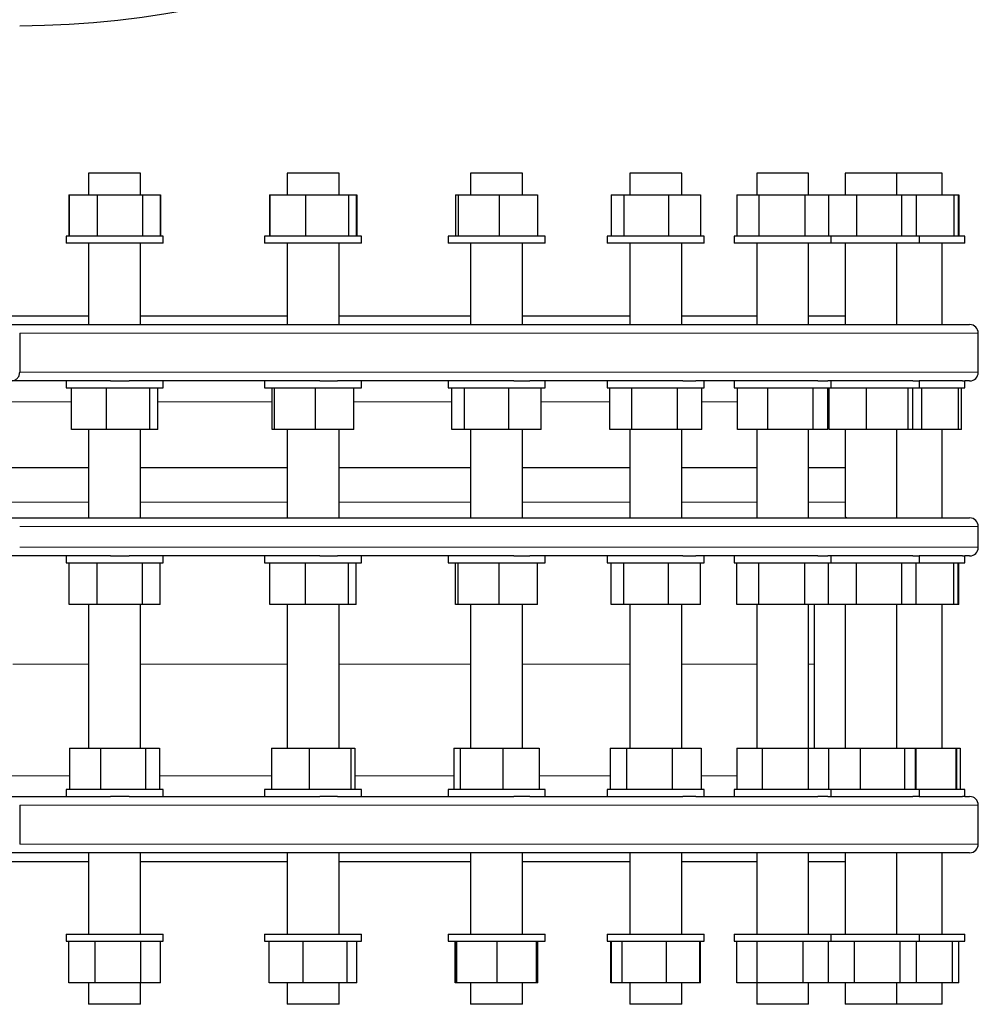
# Model space of a CAD drawing. Header units: millimetres. Extents: x 57 to 1880, y 65 to 1766.
# Tile 2 of 5: x 639 to 1192, y 65 to 633. Entities that reach past the tile are written whole.
import ezdxf

# ---------------------------------------------------------------- set-up
doc = ezdxf.new("R2010")
doc.units = ezdxf.units.MM

msp = doc.modelspace()

# ---------------------------------------------------------------- linework, layer by layer
at = {"color": 7, "linetype": 'Continuous', "lineweight": 25}
for p, q in [((678.45, 544.65), (678.45, 532.15)), ((708.45, 544.65), (678.45, 544.65)), ((708.45, 532.15), (708.45, 544.65)), ((793.07, 544.65), (793.07, 532.15)), ((793.45, 544.65), (793.07, 544.65)), ((823.07, 544.65), (793.45, 544.65)), ((823.07, 532.15), (823.07, 544.65)), ((898.99, 544.65), (898.99, 532.15)), ((900.48, 544.65), (898.99, 544.65)), ((928.99, 544.65), (900.48, 544.65)), ((928.99, 532.15), (928.99, 544.65)), ((990.9, 544.65), (990.9, 532.15)), ((994.18, 544.65), (990.9, 544.65)), ((1020.9, 544.65), (994.18, 544.65)), ((1020.9, 532.15), (1020.9, 544.65)), ((1064.2, 544.65), (1064.2, 532.15)), ((1069.85, 544.65), (1064.2, 544.65)), ((1094.2, 544.65), (1069.85, 544.65)), ((1094.2, 532.15), (1094.2, 544.65)), ((1115.21, 544.65), (1115.21, 532.15)), ((1123.7, 544.65), (1115.21, 544.65)), ((1145.21, 544.65), (1123.7, 544.65)), ((1145.21, 532.15), (1145.21, 544.65)), ((1153.03, 544.65), (1145.21, 544.65)), ((1171.37, 544.65), (1153.03, 544.65)), ((1171.37, 532.15), (1171.37, 544.65)), ((667.01, 532.15), (667.01, 508.15)), ((667.01, 532.15), (667.13, 532.15)), ((667.13, 532.15), (667.13, 508.15)), ((667.13, 532.15), (683.3, 532.15)), ((683.3, 532.15), (683.3, 508.15)), ((683.3, 532.15), (709.63, 532.15)), ((709.63, 532.15), (709.63, 508.15)), ((709.63, 532.15), (719.78, 532.15)), ((719.78, 532.15), (719.78, 508.15)), ((719.78, 532.15), (719.9, 532.15)), ((719.9, 532.15), (719.9, 508.15)), ((782.84, 532.15), (782.84, 508.15)), ((782.84, 532.15), (783.17, 532.15)), ((783.17, 532.15), (783.17, 508.15)), ((783.17, 532.15), (803.63, 532.15)), ((803.63, 532.15), (803.63, 508.15)), ((803.63, 532.15), (828.53, 532.15)), ((828.53, 532.15), (828.53, 508.15)), ((828.53, 532.15), (832.97, 532.15)), ((832.97, 532.15), (832.97, 508.15)), ((832.97, 532.15), (833.3, 532.15)), ((833.3, 532.15), (833.3, 508.15)), ((890.28, 532.15), (890.28, 508.15)), ((890.28, 532.15), (891.78, 532.15)), ((891.78, 532.15), (891.78, 508.15)), ((891.78, 532.15), (915.49, 532.15)), ((915.49, 532.15), (915.49, 508.15)), ((915.49, 532.15), (937.7, 532.15)), ((937.7, 532.15), (937.7, 508.15)), ((980.12, 532.15), (980.12, 508.15)), ((980.12, 532.15), (987.49, 532.15)), ((987.49, 532.15), (987.49, 508.15)), ((987.49, 532.15), (1013.27, 532.15)), ((1013.27, 532.15), (1013.27, 508.15)), ((1013.27, 532.15), (1031.68, 532.15)), ((1031.68, 532.15), (1031.68, 508.15)), ((1052.65, 532.15), (1052.65, 508.15)), ((1052.65, 532.15), (1065.51, 532.15)), ((1065.51, 532.15), (1065.51, 508.15)), ((1065.51, 532.15), (1092.06, 532.15)), ((1092.06, 532.15), (1092.06, 508.15)), ((1092.06, 532.15), (1105.76, 532.15)), ((1105.76, 532.15), (1105.76, 508.15)), ((1105.76, 532.15), (1121.92, 532.15)), ((1121.92, 532.15), (1121.92, 508.15)), ((1121.92, 532.15), (1147.92, 532.15)), ((1147.92, 532.15), (1147.92, 508.15)), ((1147.92, 532.15), (1156.21, 532.15)), ((1156.21, 532.15), (1156.21, 508.15)), ((1156.21, 532.15), (1178.04, 532.15)), ((1178.04, 532.15), (1178.04, 508.15)), ((1178.04, 532.15), (1180.51, 532.15)), ((1180.51, 532.15), (1180.51, 508.15)), ((1180.51, 532.15), (1180.91, 532.15)), ((1180.91, 532.15), (1180.91, 508.15)), ((665.45, 508.15), (665.45, 504.15)), ((665.7, 508.15), (665.45, 508.15)), ((721.45, 508.15), (665.7, 508.15)), ((721.45, 504.15), (721.45, 508.15)), ((780.07, 508.15), (780.07, 504.15)), ((781.82, 508.15), (780.07, 508.15)), ((836.07, 508.15), (781.82, 508.15)), ((836.07, 504.15), (836.07, 508.15)), ((885.99, 508.15), (885.99, 504.15)), ((890.57, 508.15), (885.99, 508.15)), ((941.99, 508.15), (890.57, 508.15)), ((941.99, 504.15), (941.99, 508.15)), ((977.9, 508.15), (977.9, 504.15)), ((986.49, 508.15), (977.9, 508.15)), ((1033.9, 508.15), (986.49, 508.15)), ((1033.9, 504.15), (1033.9, 508.15)), ((1051.2, 508.15), (1051.2, 504.15)), ((1064.76, 508.15), (1051.2, 508.15)), ((1107.2, 508.15), (1064.76, 508.15)), ((1107.2, 504.15), (1107.2, 508.15)), ((1121.47, 508.15), (1107.2, 508.15)), ((1158.21, 508.15), (1121.47, 508.15)), ((1158.21, 504.15), (1158.21, 508.15)), ((1184.37, 508.15), (1158.21, 508.15)), ((1184.37, 504.15), (1184.37, 508.15)), ((665.7, 504.15), (665.45, 504.15)), ((721.45, 504.15), (665.7, 504.15)), ((678.45, 504.15), (678.45, 457.15)), ((708.45, 457.15), (708.45, 504.15)), ((781.82, 504.15), (780.07, 504.15)), ((836.07, 504.15), (781.82, 504.15)), ((793.07, 504.15), (793.07, 457.15)), ((823.07, 457.15), (823.07, 504.15)), ((890.57, 504.15), (885.99, 504.15)), ((941.99, 504.15), (890.57, 504.15)), ((898.99, 504.15), (898.99, 457.15)), ((928.99, 457.15), (928.99, 504.15)), ((986.49, 504.15), (977.9, 504.15)), ((1033.9, 504.15), (986.49, 504.15)), ((990.9, 504.15), (990.9, 457.15)), ((1020.9, 457.15), (1020.9, 504.15)), ((1064.76, 504.15), (1051.2, 504.15)), ((1064.2, 504.15), (1064.2, 457.15)), ((1107.2, 504.15), (1064.76, 504.15)), ((1094.2, 457.15), (1094.2, 504.15)), ((1121.47, 504.15), (1107.2, 504.15)), ((1115.21, 504.15), (1115.21, 457.15)), ((1158.21, 504.15), (1121.47, 504.15)), ((1145.21, 457.15), (1145.21, 504.15)), ((1184.37, 504.15), (1158.21, 504.15)), ((1171.37, 457.15), (1171.37, 504.15)), ((590.89, 462.15), (678.45, 462.15)), ((708.45, 462.15), (793.07, 462.15)), ((823.07, 462.15), (898.99, 462.15)), ((928.99, 462.15), (990.9, 462.15)), ((1020.9, 462.15), (1064.2, 462.15)), ((1094.2, 462.15), (1115.21, 462.15)), ((82.17, 457.15), (1187.17, 457.15)), ((638.66, 452.15), (638.66, 429.65)), ((1192.17, 429.65), (1192.17, 452.15)), ((691.16, 424.65), (578.19, 424.65)), ((665.45, 424.65), (665.45, 420.65)), ((691.16, 424.65), (701.9, 424.65)), ((812.04, 424.65), (701.9, 424.65)), ((721.45, 420.65), (721.45, 424.65)), ((780.07, 424.65), (780.07, 420.65)), ((812.04, 424.65), (822.24, 424.65)), ((924.03, 424.65), (822.24, 424.65)), ((836.07, 420.65), (836.07, 424.65)), ((885.99, 424.65), (885.99, 420.65)), ((924.03, 424.65), (933.18, 424.65)), ((1021.51, 424.65), (933.18, 424.65)), ((941.99, 420.65), (941.99, 424.65)), ((977.9, 424.65), (977.9, 420.65)), ((1021.51, 424.65), (1029.15, 424.65)), ((1099.59, 424.65), (1029.15, 424.65)), ((1033.9, 420.65), (1033.9, 424.65)), ((1051.2, 424.65), (1051.2, 420.65)), ((1099.59, 424.65), (1105.34, 424.65)), ((1154.36, 424.65), (1105.34, 424.65)), ((1107.2, 420.65), (1107.2, 424.65)), ((1154.36, 424.65), (1157.93, 424.65)), ((1183.07, 424.65), (1157.93, 424.65)), ((1158.21, 420.65), (1158.21, 424.65)), ((1183.07, 424.65), (1184.37, 424.65)), ((1184.37, 420.65), (1184.37, 424.65)), ((1187.17, 424.65), (1184.37, 424.65)), ((665.45, 420.65), (721.45, 420.65)), ((668.49, 396.65), (668.49, 420.65)), ((688.82, 396.65), (688.82, 420.65)), ((713.78, 396.65), (713.78, 420.65)), ((718.42, 396.65), (718.42, 420.65)), ((780.07, 420.65), (836.07, 420.65)), ((784.45, 396.65), (784.45, 420.65)), ((785.75, 396.65), (785.75, 420.65)), ((809.37, 396.65), (809.37, 420.65)), ((831.69, 396.65), (831.69, 420.65)), ((885.99, 420.65), (941.99, 420.65)), ((888.26, 396.65), (888.26, 420.65)), ((895.43, 396.65), (895.43, 420.65)), ((921.16, 396.65), (921.16, 420.65)), ((939.72, 396.65), (939.72, 420.65)), ((977.9, 420.65), (1033.9, 420.65)), ((979.36, 396.65), (979.36, 420.65)), ((992.03, 396.65), (992.03, 420.65)), ((1018.58, 396.65), (1018.58, 420.65)), ((1032.45, 396.65), (1032.45, 420.65)), ((1051.2, 420.65), (1107.2, 420.65)), ((1053.17, 396.65), (1053.17, 420.65)), ((1070.72, 396.65), (1070.72, 420.65)), ((1096.76, 396.65), (1096.76, 420.65)), ((1105.24, 396.65), (1105.24, 420.65)), ((1105.99, 396.65), (1105.99, 420.65)), ((1107.2, 420.65), (1158.21, 420.65)), ((1127.54, 396.65), (1127.54, 420.65)), ((1151.76, 396.65), (1151.76, 420.65)), ((1154.43, 396.65), (1154.43, 420.65)), ((1158.21, 420.65), (1184.37, 420.65)), ((1159.65, 396.65), (1159.65, 420.65)), ((1180.83, 396.65), (1180.83, 420.65)), ((1182.52, 396.65), (1182.52, 420.65)), ((688.82, 396.65), (668.49, 396.65)), ((678.45, 396.65), (678.45, 345.55)), ((713.78, 396.65), (688.82, 396.65)), ((708.45, 345.55), (708.45, 396.65)), ((718.42, 396.65), (713.78, 396.65)), ((785.75, 396.65), (784.45, 396.65)), ((809.37, 396.65), (785.75, 396.65)), ((793.07, 396.65), (793.07, 345.55)), ((831.69, 396.65), (809.37, 396.65)), ((823.07, 345.55), (823.07, 396.65)), ((895.43, 396.65), (888.26, 396.65)), ((921.16, 396.65), (895.43, 396.65)), ((898.99, 396.65), (898.99, 345.55)), ((939.72, 396.65), (921.16, 396.65)), ((928.99, 345.55), (928.99, 396.65)), ((992.03, 396.65), (979.36, 396.65)), ((990.9, 396.65), (990.9, 345.57)), ((1018.58, 396.65), (992.03, 396.65)), ((1032.45, 396.65), (1018.58, 396.65)), ((1020.9, 345.55), (1020.9, 396.65)), ((1070.72, 396.65), (1053.17, 396.65)), ((1064.2, 396.65), (1064.2, 345.97)), ((1096.76, 396.65), (1070.72, 396.65)), ((1094.2, 345.55), (1094.2, 396.65)), ((1105.24, 396.65), (1096.76, 396.65)), ((1127.54, 396.65), (1105.99, 396.65)), ((1115.21, 396.65), (1115.21, 346.55)), ((1151.76, 396.65), (1127.54, 396.65)), ((1145.21, 345.55), (1145.21, 396.65)), ((1154.43, 396.65), (1151.76, 396.65)), ((1159.65, 396.65), (1154.43, 396.65)), ((1180.83, 396.65), (1159.65, 396.65)), ((1171.37, 345.55), (1171.37, 396.65)), ((1182.52, 396.65), (1180.83, 396.65)), ((678.45, 374.55), (590.89, 374.55)), ((793.07, 374.55), (708.45, 374.55)), ((898.99, 374.55), (823.07, 374.55)), ((990.9, 374.55), (928.99, 374.55)), ((1064.2, 374.55), (1020.9, 374.55)), ((1115.21, 374.55), (1094.2, 374.55)), ((82.17, 345.55), (1187.17, 345.55)), ((1145.21, 345.55), (1145.29, 345.55)), ((1192.17, 328.55), (1192.17, 340.55)), ((691.16, 323.55), (578.19, 323.55)), ((665.45, 323.55), (665.45, 319.55)), ((665.45, 319.55), (721.45, 319.55)), ((667.13, 295.55), (667.13, 319.55)), ((683.31, 295.55), (683.31, 319.55)), ((691.16, 323.55), (701.9, 323.55)), ((812.04, 323.55), (701.9, 323.55)), ((709.64, 295.55), (709.64, 319.55)), ((719.78, 295.55), (719.78, 319.55)), ((721.45, 319.55), (721.45, 323.55)), ((780.07, 323.55), (780.07, 319.55)), ((780.07, 319.55), (836.07, 319.55)), ((783.18, 295.55), (783.18, 319.55)), ((803.64, 295.55), (803.64, 319.55)), ((812.04, 323.55), (822.24, 323.55)), ((924.03, 323.55), (822.24, 323.55)), ((828.54, 295.55), (828.54, 319.55)), ((832.96, 295.55), (832.96, 319.55)), ((836.07, 319.55), (836.07, 323.55)), ((885.99, 323.55), (885.99, 319.55)), ((885.99, 319.55), (941.99, 319.55)), ((890.27, 295.55), (890.27, 319.55)), ((891.78, 295.55), (891.78, 319.55)), ((915.5, 295.55), (915.5, 319.55)), ((924.03, 323.55), (933.18, 323.55)), ((1021.51, 323.55), (933.18, 323.55)), ((937.71, 295.55), (937.71, 319.55)), ((941.99, 319.55), (941.99, 323.55)), ((977.9, 323.55), (977.9, 319.55)), ((977.9, 319.55), (1033.9, 319.55)), ((980.12, 295.55), (980.12, 319.55)), ((987.5, 295.55), (987.5, 319.55)), ((1013.28, 295.55), (1013.28, 319.55)), ((1021.51, 323.55), (1029.15, 323.55)), ((1099.59, 323.55), (1029.15, 323.55)), ((1031.69, 295.55), (1031.69, 319.55)), ((1033.9, 319.55), (1033.9, 323.55)), ((1051.2, 323.55), (1051.2, 319.55)), ((1051.2, 319.55), (1107.2, 319.55)), ((1052.65, 295.55), (1052.65, 319.55)), ((1065.52, 295.55), (1065.52, 319.55)), ((1092.07, 295.55), (1092.07, 319.55)), ((1099.59, 323.55), (1105.34, 323.55)), ((1154.36, 323.55), (1105.34, 323.55)), ((1105.76, 295.55), (1105.76, 319.55)), ((1107.2, 319.55), (1107.2, 323.55)), ((1107.2, 319.55), (1158.21, 319.55)), ((1121.93, 295.55), (1121.93, 319.55)), ((1147.93, 295.55), (1147.93, 319.55)), ((1154.36, 323.55), (1157.93, 323.55)), ((1156.21, 295.55), (1156.21, 319.55)), ((1183.07, 323.55), (1157.93, 323.55)), ((1158.21, 319.55), (1158.21, 323.55)), ((1158.21, 319.55), (1184.37, 319.55)), ((1178.05, 295.55), (1178.05, 319.55)), ((1180.5, 295.55), (1180.5, 319.55)), ((1180.92, 295.55), (1180.92, 319.55)), ((1183.07, 323.55), (1184.37, 323.55)), ((1184.37, 319.55), (1184.37, 323.55)), ((1187.17, 323.55), (1184.37, 323.55)), ((683.31, 295.55), (667.13, 295.55)), ((678.45, 295.55), (678.45, 212.65)), ((709.64, 295.55), (683.31, 295.55)), ((708.45, 212.65), (708.45, 295.55)), ((719.78, 295.55), (709.64, 295.55)), ((803.64, 295.55), (783.18, 295.55)), ((793.07, 295.55), (793.07, 212.65)), ((828.54, 295.55), (803.64, 295.55)), ((823.07, 212.65), (823.07, 295.55)), ((832.96, 295.55), (828.54, 295.55)), ((891.78, 295.55), (890.27, 295.55)), ((915.5, 295.55), (891.78, 295.55)), ((898.99, 295.55), (898.99, 212.65)), ((937.71, 295.55), (915.5, 295.55)), ((928.99, 212.65), (928.99, 295.55)), ((987.5, 295.55), (980.12, 295.55)), ((1013.28, 295.55), (987.5, 295.55)), ((990.9, 295.55), (990.9, 212.65)), ((1031.69, 295.55), (1013.28, 295.55)), ((1020.9, 212.65), (1020.9, 295.55)), ((1065.52, 295.55), (1052.65, 295.55)), ((1064.2, 295.55), (1064.2, 212.65)), ((1092.07, 295.55), (1065.52, 295.55)), ((1105.76, 295.55), (1092.07, 295.55)), ((1094.2, 212.65), (1094.2, 295.55)), ((1097.67, 261.15), (1097.67, 295.55)), ((1121.93, 295.55), (1105.76, 295.55)), ((1115.21, 295.55), (1115.21, 212.65)), ((1147.93, 295.55), (1121.93, 295.55)), ((1145.21, 212.65), (1145.21, 295.55)), ((1156.21, 295.55), (1147.93, 295.55)), ((1178.05, 295.55), (1156.21, 295.55)), ((1171.37, 212.65), (1171.37, 295.55)), ((1180.5, 295.55), (1178.05, 295.55)), ((1180.92, 295.55), (1180.5, 295.55)), ((1097.67, 212.65), (1097.67, 261.15)), ((667.5, 212.65), (667.5, 188.65)), ((667.5, 212.65), (685.34, 212.65)), ((685.34, 212.65), (685.34, 188.65)), ((685.34, 212.65), (711.3, 212.65)), ((711.3, 212.65), (711.3, 188.65)), ((711.3, 212.65), (719.41, 212.65)), ((719.41, 212.65), (719.41, 188.65)), ((784.01, 212.65), (784.01, 188.65)), ((784.01, 212.65), (805.79, 212.65)), ((805.79, 212.65), (805.79, 188.65)), ((805.79, 212.65), (829.84, 212.65)), ((829.84, 212.65), (829.84, 188.65)), ((829.84, 212.65), (832.13, 212.65)), ((832.13, 212.65), (832.13, 188.65)), ((889.38, 212.65), (889.38, 188.65)), ((889.38, 212.65), (893.04, 212.65)), ((893.04, 212.65), (893.04, 188.65)), ((893.04, 212.65), (917.65, 212.65)), ((917.65, 212.65), (917.65, 188.65)), ((917.65, 212.65), (938.6, 212.65)), ((938.6, 212.65), (938.6, 188.65)), ((979.69, 212.65), (979.69, 188.65)), ((979.69, 212.65), (989.11, 212.65)), ((989.11, 212.65), (989.11, 188.65)), ((989.11, 212.65), (1015.33, 212.65)), ((1015.33, 212.65), (1015.33, 188.65)), ((1015.33, 212.65), (1032.12, 212.65)), ((1032.12, 212.65), (1032.12, 188.65)), ((1052.7, 212.65), (1052.7, 188.65)), ((1052.7, 212.65), (1067.41, 212.65)), ((1067.41, 212.65), (1067.41, 188.65)), ((1067.41, 212.65), (1093.91, 212.65)), ((1093.91, 212.65), (1093.91, 188.65)), ((1093.91, 212.65), (1105.71, 212.65)), ((1105.71, 212.65), (1105.71, 188.65)), ((1105.71, 212.65), (1124.01, 212.65)), ((1124.01, 212.65), (1124.01, 188.65)), ((1124.01, 212.65), (1149.47, 212.65)), ((1149.47, 212.65), (1149.47, 188.65)), ((1149.47, 212.65), (1155.68, 212.65)), ((1155.68, 212.65), (1155.68, 188.65)), ((1155.68, 212.65), (1156.07, 212.65)), ((1156.07, 212.65), (1156.07, 188.65)), ((1156.07, 212.65), (1179.22, 212.65)), ((1179.22, 212.65), (1179.22, 188.65)), ((1179.22, 212.65), (1179.52, 212.65)), ((1179.52, 212.65), (1179.52, 188.65)), ((1179.52, 212.65), (1181.66, 212.65)), ((1181.66, 212.65), (1181.66, 188.65)), ((665.45, 188.65), (665.45, 184.65)), ((666.09, 188.65), (665.45, 188.65)), ((721.45, 188.65), (666.09, 188.65)), ((721.45, 184.65), (721.45, 188.65)), ((780.07, 188.65), (780.07, 184.65)), ((782.71, 188.65), (780.07, 188.65)), ((836.07, 188.65), (782.71, 188.65)), ((836.07, 184.65), (836.07, 188.65)), ((885.99, 188.65), (885.99, 184.65)), ((891.9, 188.65), (885.99, 188.65)), ((941.99, 188.65), (891.9, 188.65)), ((941.99, 184.65), (941.99, 188.65)), ((977.9, 188.65), (977.9, 184.65)), ((988.2, 188.65), (977.9, 188.65)), ((1033.9, 188.65), (988.2, 188.65)), ((1033.9, 184.65), (1033.9, 188.65)), ((1051.2, 188.65), (1051.2, 184.65)), ((1066.77, 188.65), (1051.2, 188.65)), ((1107.2, 188.65), (1066.77, 188.65)), ((1107.2, 184.65), (1107.2, 188.65)), ((1123.67, 188.65), (1107.2, 188.65)), ((1158.21, 188.65), (1123.67, 188.65)), ((1158.21, 184.65), (1158.21, 188.65)), ((1184.37, 188.65), (1158.21, 188.65)), ((1184.37, 184.65), (1184.37, 188.65)), ((578.19, 184.65), (691.16, 184.65)), ((701.9, 184.65), (691.16, 184.65)), ((701.9, 184.65), (812.04, 184.65)), ((822.24, 184.65), (812.04, 184.65)), ((822.24, 184.65), (924.03, 184.65)), ((933.18, 184.65), (924.03, 184.65)), ((933.18, 184.65), (1021.51, 184.65)), ((1029.15, 184.65), (1021.51, 184.65)), ((1029.15, 184.65), (1099.59, 184.65)), ((1105.34, 184.65), (1099.59, 184.65)), ((1105.34, 184.65), (1154.36, 184.65)), ((1157.93, 184.65), (1154.36, 184.65)), ((1157.93, 184.65), (1183.07, 184.65)), ((1184.37, 184.65), (1183.07, 184.65)), ((1184.37, 184.65), (1187.17, 184.65)), ((638.66, 179.65), (638.66, 157.15)), ((1192.17, 157.15), (1192.17, 179.65)), ((1187.17, 152.15), (82.17, 152.15)), ((678.45, 152.15), (678.45, 105.15)), ((708.45, 105.15), (708.45, 152.15)), ((793.07, 152.15), (793.07, 105.15)), ((823.07, 105.15), (823.07, 152.15)), ((898.99, 152.15), (898.99, 105.15)), ((928.99, 105.15), (928.99, 152.15)), ((990.9, 152.15), (990.9, 105.15)), ((1020.9, 105.15), (1020.9, 152.15)), ((1064.2, 152.15), (1064.2, 105.15)), ((1094.2, 105.15), (1094.2, 152.15)), ((1115.21, 152.15), (1115.21, 105.15)), ((1145.21, 105.15), (1145.21, 152.15)), ((1171.37, 105.15), (1171.37, 152.15)), ((590.89, 147.15), (678.45, 147.15)), ((708.45, 147.15), (793.07, 147.15)), ((823.07, 147.15), (898.99, 147.15)), ((928.99, 147.15), (990.9, 147.15)), ((1020.9, 147.15), (1064.2, 147.15)), ((1094.2, 147.15), (1115.21, 147.15)), ((665.45, 105.15), (665.45, 101.15)), ((665.45, 105.15), (721.45, 105.15)), ((721.45, 101.15), (721.45, 105.15)), ((780.07, 105.15), (780.07, 101.15)), ((780.07, 105.15), (836.07, 105.15)), ((836.07, 101.15), (836.07, 105.15)), ((885.99, 105.15), (885.99, 101.15)), ((885.99, 105.15), (941.99, 105.15)), ((941.99, 101.15), (941.99, 105.15)), ((977.9, 105.15), (977.9, 101.15)), ((977.9, 105.15), (1033.9, 105.15)), ((1033.9, 101.15), (1033.9, 105.15)), ((1051.2, 105.15), (1051.2, 101.15)), ((1051.2, 105.15), (1107.2, 105.15)), ((1107.2, 101.15), (1107.2, 105.15)), ((1107.2, 105.15), (1158.21, 105.15)), ((1158.21, 101.15), (1158.21, 105.15)), ((1158.21, 105.15), (1184.37, 105.15)), ((1184.37, 101.15), (1184.37, 105.15)), ((665.45, 101.15), (721.45, 101.15)), ((666.99, 77.15), (666.99, 101.15)), ((682.18, 77.15), (682.18, 101.15)), ((708.64, 77.15), (708.64, 101.15)), ((719.92, 77.15), (719.92, 101.15)), ((780.07, 101.15), (836.07, 101.15)), ((782.77, 77.15), (782.77, 101.15)), ((802.43, 77.15), (802.43, 101.15)), ((827.73, 77.15), (827.73, 101.15)), ((833.37, 77.15), (833.37, 101.15)), ((885.99, 101.15), (941.99, 101.15)), ((890.18, 77.15), (890.18, 101.15)), ((890.85, 77.15), (890.85, 101.15)), ((891.13, 77.15), (891.13, 101.15)), ((914.27, 77.15), (914.27, 101.15)), ((937.13, 77.15), (937.13, 101.15)), ((937.8, 77.15), (937.8, 101.15)), ((977.9, 101.15), (1033.9, 101.15)), ((980.08, 77.15), (980.08, 101.15)), ((980.45, 77.15), (980.45, 101.15)), ((986.62, 77.15), (986.62, 101.15)), ((1012.08, 77.15), (1012.08, 101.15)), ((1031.36, 77.15), (1031.36, 101.15)), ((1031.73, 77.15), (1031.73, 101.15)), ((1051.2, 101.15), (1107.2, 101.15)), ((1052.65, 77.15), (1052.65, 101.15)), ((1052.7, 77.15), (1052.7, 101.15)), ((1064.47, 77.15), (1064.47, 101.15)), ((1090.97, 77.15), (1090.97, 101.15)), ((1105.71, 77.15), (1105.71, 101.15)), ((1107.2, 101.15), (1158.21, 101.15)), ((1120.77, 77.15), (1120.77, 101.15)), ((1146.99, 77.15), (1146.99, 101.15)), ((1156.43, 77.15), (1156.43, 101.15)), ((1158.21, 101.15), (1184.37, 101.15)), ((1177.31, 77.15), (1177.31, 101.15)), ((1180.99, 77.15), (1180.99, 101.15)), ((682.18, 77.15), (666.99, 77.15)), ((678.45, 77.15), (678.45, 64.65)), ((708.64, 77.15), (682.18, 77.15)), ((708.45, 64.65), (708.45, 77.15)), ((719.92, 77.15), (708.64, 77.15)), ((802.43, 77.15), (782.77, 77.15)), ((793.07, 77.15), (793.07, 64.65)), ((827.73, 77.15), (802.43, 77.15)), ((823.07, 64.65), (823.07, 77.15)), ((833.37, 77.15), (827.73, 77.15)), ((890.85, 77.15), (890.18, 77.15)), ((891.13, 77.15), (890.85, 77.15)), ((914.27, 77.15), (891.13, 77.15)), ((898.99, 77.15), (898.99, 64.65)), ((937.13, 77.15), (914.27, 77.15)), ((928.99, 64.65), (928.99, 77.15)), ((937.8, 77.15), (937.13, 77.15)), ((980.45, 77.15), (980.08, 77.15)), ((986.62, 77.15), (980.45, 77.15)), ((1012.08, 77.15), (986.62, 77.15)), ((990.9, 77.15), (990.9, 64.65)), ((1031.36, 77.15), (1012.08, 77.15)), ((1020.9, 64.65), (1020.9, 77.15)), ((1031.73, 77.15), (1031.36, 77.15)), ((1052.7, 77.15), (1052.65, 77.15)), ((1064.47, 77.15), (1052.7, 77.15)), ((1064.2, 77.15), (1064.2, 64.65)), ((1090.97, 77.15), (1064.47, 77.15)), ((1105.71, 77.15), (1090.97, 77.15)), ((1094.2, 64.65), (1094.2, 77.15)), ((1120.77, 77.15), (1105.71, 77.15)), ((1115.21, 77.15), (1115.21, 64.65)), ((1146.99, 77.15), (1120.77, 77.15)), ((1145.21, 64.65), (1145.21, 77.15)), ((1156.43, 77.15), (1146.99, 77.15)), ((1177.31, 77.15), (1156.43, 77.15)), ((1171.37, 64.65), (1171.37, 77.15)), ((1180.99, 77.15), (1177.31, 77.15)), ((708.45, 64.65), (678.45, 64.65)), ((793.45, 64.65), (793.07, 64.65)), ((823.07, 64.65), (793.45, 64.65)), ((900.48, 64.65), (898.99, 64.65)), ((928.99, 64.65), (900.48, 64.65)), ((994.18, 64.65), (990.9, 64.65)), ((1020.9, 64.65), (994.18, 64.65)), ((1069.85, 64.65), (1064.2, 64.65)), ((1094.2, 64.65), (1069.85, 64.65)), ((1123.7, 64.65), (1115.21, 64.65)), ((1145.21, 64.65), (1123.7, 64.65)), ((1153.03, 64.65), (1145.21, 64.65)), ((1171.37, 64.65), (1153.03, 64.65))]:
    msp.add_line(p, q, dxfattribs=at)
at = {"color": 8, "linetype": 'Continuous', "lineweight": 18}
for p, q in [((1192.17, 452.15), (638.66, 452.15)), ((638.66, 429.65), (1192.17, 429.65)), ((668.49, 412.65), (602.25, 412.65)), ((784.45, 412.65), (718.42, 412.65)), ((888.26, 412.65), (831.69, 412.65)), ((979.36, 412.65), (939.72, 412.65)), ((1053.17, 412.65), (1032.45, 412.65)), ((1105.99, 412.65), (1105.24, 412.65)), ((590.89, 354.67), (678.45, 354.67)), ((708.45, 354.67), (793.07, 354.67)), ((823.07, 354.67), (898.99, 354.67)), ((928.99, 354.67), (990.9, 354.67)), ((1020.9, 354.67), (1064.2, 354.67)), ((1094.2, 354.67), (1115.21, 354.67)), ((1192.17, 340.55), (638.66, 340.55)), ((638.66, 328.55), (1192.17, 328.55)), ((678.45, 261.15), (634.67, 261.15)), ((793.07, 261.15), (708.45, 261.15)), ((898.99, 261.15), (823.07, 261.15)), ((990.9, 261.15), (928.99, 261.15)), ((1064.2, 261.15), (1020.9, 261.15)), ((1097.67, 261.15), (1094.2, 261.15)), ((602.45, 196.65), (667.5, 196.65)), ((719.41, 196.65), (784.01, 196.65)), ((832.13, 196.65), (889.38, 196.65)), ((938.6, 196.65), (979.69, 196.65)), ((1032.12, 196.65), (1052.7, 196.65)), ((1192.17, 179.65), (638.66, 179.65)), ((638.66, 157.15), (1192.17, 157.15))]:
    msp.add_line(p, q, dxfattribs=at)
at = {"color": 7, "linetype": 'Continuous', "lineweight": 25}
for centre, radius, start, end in [((634.67, 1187.27), 557.5, 270.4096, 89.5904), ((1187.17, 452.15), 5, 0, 90), ((1187.17, 429.65), 5, 270, 0), ((1187.17, 340.55), 5, 0, 90), ((1187.17, 328.55), 5, 270, 0), ((1187.17, 179.65), 5, 0, 90), ((1187.17, 157.15), 5, 270, 0)]:
    msp.add_arc(centre, radius, start, end, dxfattribs=at)
for points, knots in [([(634.67, 424.75), (635.15, 424.85), (635.61, 425.02), (636.28, 425.38), (636.5, 425.52), (636.92, 425.84), (637.12, 426.02), (637.5, 426.43), (637.68, 426.66), (638, 427.15), (638.15, 427.42), (638.39, 428.01), (638.49, 428.32), (638.62, 428.97), (638.66, 429.31), (638.66, 429.65)], [0, 0, 0, 0, 0.25, 0.25, 0.375, 0.375, 0.5, 0.5, 0.625, 0.625, 0.75, 0.75, 0.875, 0.875, 1, 1, 1, 1]), ([(1064.21, 345.97), (1064.21, 345.91), (1064.23, 345.78), (1064.37, 345.65), (1064.56, 345.56), (1064.74, 345.55), (1064.83, 345.55)], [0, 0, 0, 0, 0.267233, 0.545378, 0.771942, 1, 1, 1, 1]), ([(1115.22, 346.55), (1115.22, 346.5), (1115.23, 346.38), (1115.35, 346.18), (1115.56, 345.97), (1115.87, 345.79), (1116.25, 345.65), (1116.68, 345.56), (1117, 345.55), (1117.16, 345.55)], [0, 0, 0, 0, 0.1274506, 0.2797739, 0.432093, 0.5883682, 0.7446162, 0.8718887, 1, 1, 1, 1])]:
    msp.add_open_spline(points, degree=3, knots=knots, dxfattribs=at)

doc.saveas('drawing.dxf')
